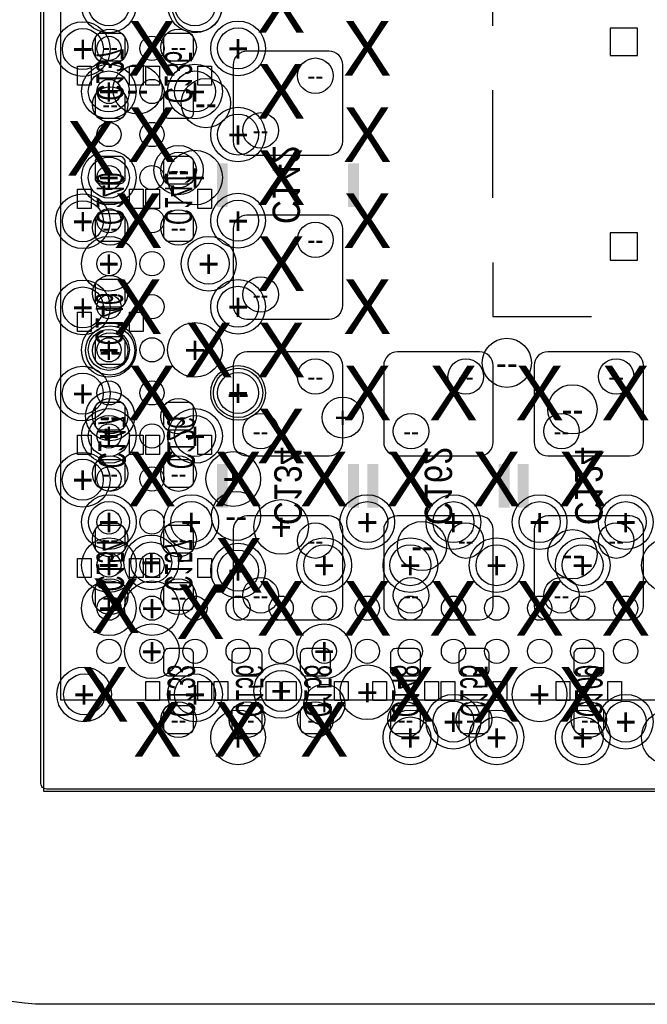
# Model space of a CAD drawing. Extents: x -22 to 398, y -34 to 263.
# Tile 3 of 48: x 11.8 to 17.63, y 10 to 19.15. Entities that reach past the tile are written whole.
import ezdxf
from ezdxf.enums import TextEntityAlignment as Align

# ---------------------------------------------------------------- set-up
doc = ezdxf.new("R2010")
doc.units = 0
for name, color, linetype in [('ASSY_BOT', 211, 'CONTINUOUS'), ('BOT', 153, 'CONTINUOUS'), ('DRILL', 254, 'CONTINUOUS'), ('OUTLINE', 5, 'CONTINUOUS'), ('SILK_BOT', 120, 'CONTINUOUS'), ('SILK_TOP', 211, 'CONTINUOUS'), ('TOP', 5, 'CONTINUOUS')]:
    doc.layers.add(name, color=color, linetype=linetype)

# ---------------------------------------------------------------- blocks, each defined once
blk = doc.blocks.new('FIGURE_CIRCLE')
blk.add_circle((0, 0), 0.5)

msp = doc.modelspace()

# ---------------------------------------------------------------- linework, layer by layer
at = {"layer": 'BOT'}
for points in [[(17.539208, 18.81378), (17.539208, 19.06778), (17.285208, 19.06778), (17.285208, 18.81378)], [(17.539208, 16.91386), (17.539208, 17.16786), (17.285208, 17.16786), (17.285208, 16.91386)]]:
    msp.add_lwpolyline(points, close=True, dxfattribs=at)
for points in [[(12.732004, 18.76552, 0.414214), (12.782804, 18.81632), (12.782804, 18.96872, 0.414214), (12.732004, 19.01952), (12.554204, 19.01952, 0.414214), (12.503404, 18.96872), (12.503404, 18.81632, 0.414214), (12.554204, 18.76552)], [(13.367004, 18.76552, 0.414214), (13.417804, 18.81632), (13.417804, 18.96872, 0.414214), (13.367004, 19.01952), (13.189204, 19.01952, 0.414214), (13.138404, 18.96872), (13.138404, 18.81632, 0.414214), (13.189204, 18.76552)], [(14.675104, 18.85442), (13.913104, 18.85442, 0.414214), (13.786104, 18.72742), (13.786104, 18.01622, 0.414214), (13.913104, 17.88922), (14.675104, 17.88922, 0.414214), (14.802104, 18.01622), (14.802104, 18.72742, 0.414214)], [(12.554204, 18.48612, 0.414214), (12.503404, 18.43532), (12.503404, 18.28292, 0.414214), (12.554204, 18.23212), (12.732004, 18.23212, 0.414214), (12.782804, 18.28292), (12.782804, 18.43532, 0.414214), (12.732004, 18.48612)], [(13.189204, 18.48612, 0.414214), (13.138404, 18.43532), (13.138404, 18.28292, 0.414214), (13.189204, 18.23212), (13.367004, 18.23212, 0.414214), (13.417804, 18.28292), (13.417804, 18.43532, 0.414214), (13.367004, 18.48612)], [(12.732004, 17.62252, 0.414214), (12.782804, 17.67332), (12.782804, 17.82572, 0.414214), (12.732004, 17.87652), (12.554204, 17.87652, 0.414214), (12.503404, 17.82572), (12.503404, 17.67332, 0.414214), (12.554204, 17.62252)], [(13.367004, 17.62252, 0.414214), (13.417804, 17.67332), (13.417804, 17.82572, 0.414214), (13.367004, 17.87652), (13.189204, 17.87652, 0.414214), (13.138404, 17.82572), (13.138404, 17.67332, 0.414214), (13.189204, 17.62252)], [(12.554204, 17.34312, 0.414214), (12.503404, 17.29232), (12.503404, 17.13992, 0.414214), (12.554204, 17.08912), (12.732004, 17.08912, 0.414214), (12.782804, 17.13992), (12.782804, 17.29232, 0.414214), (12.732004, 17.34312)], [(13.189204, 17.34312, 0.414214), (13.138404, 17.29232), (13.138404, 17.13992, 0.414214), (13.189204, 17.08912), (13.367004, 17.08912, 0.414214), (13.417804, 17.13992), (13.417804, 17.29232, 0.414214), (13.367004, 17.34312)], [(14.675104, 17.33042), (13.913104, 17.33042, 0.414214), (13.786104, 17.20342), (13.786104, 16.49222, 0.414214), (13.913104, 16.36522), (14.675104, 16.36522, 0.414214), (14.802104, 16.49222), (14.802104, 17.20342, 0.414214)], [(12.732004, 16.47952, 0.414214), (12.782804, 16.53032), (12.782804, 16.68272, 0.414214), (12.732004, 16.73352), (12.554204, 16.73352, 0.414214), (12.503404, 16.68272), (12.503404, 16.53032, 0.414214), (12.554204, 16.47952)], [(12.732004, 15.94612, 0.414214), (12.782804, 15.99692), (12.782804, 16.14932, 0.414214), (12.732004, 16.20012), (12.554204, 16.20012, 0.414214), (12.503404, 16.14932), (12.503404, 15.99692, 0.414214), (12.554204, 15.94612)], [(13.913104, 15.09522), (14.675104, 15.09522, 0.414214), (14.802104, 15.22222), (14.802104, 15.93342, 0.414214), (14.675104, 16.06042), (13.913104, 16.06042, 0.414214), (13.786104, 15.93342), (13.786104, 15.22222, 0.414214)], [(15.310104, 15.09522), (16.072104, 15.09522, 0.414214), (16.199104, 15.22222), (16.199104, 15.93342, 0.414214), (16.072104, 16.06042), (15.310104, 16.06042, 0.414214), (15.183104, 15.93342), (15.183104, 15.22222, 0.414214)], [(16.707104, 15.09522), (17.469104, 15.09522, 0.414214), (17.596104, 15.22222), (17.596104, 15.93342, 0.414214), (17.469104, 16.06042), (16.707104, 16.06042, 0.414214), (16.580104, 15.93342), (16.580104, 15.22222, 0.414214)], [(12.732004, 15.33652, 0.414214), (12.782804, 15.38732), (12.782804, 15.53972, 0.414214), (12.732004, 15.59052), (12.554204, 15.59052, 0.414214), (12.503404, 15.53972), (12.503404, 15.38732, 0.414214), (12.554204, 15.33652)], [(13.367004, 15.33652, 0.414214), (13.417804, 15.38732), (13.417804, 15.53972, 0.414214), (13.367004, 15.59052), (13.189204, 15.59052, 0.414214), (13.138404, 15.53972), (13.138404, 15.38732, 0.414214), (13.189204, 15.33652)], [(12.554204, 15.05712, 0.414214), (12.503404, 15.00632), (12.503404, 14.85392, 0.414214), (12.554204, 14.80312), (12.732004, 14.80312, 0.414214), (12.782804, 14.85392), (12.782804, 15.00632, 0.414214), (12.732004, 15.05712)], [(13.189204, 15.05712, 0.414214), (13.138404, 15.00632), (13.138404, 14.85392, 0.414214), (13.189204, 14.80312), (13.367004, 14.80312, 0.414214), (13.417804, 14.85392), (13.417804, 15.00632, 0.414214), (13.367004, 15.05712)], [(13.913104, 13.57122), (14.675104, 13.57122, 0.414214), (14.802104, 13.69822), (14.802104, 14.40942, 0.414214), (14.675104, 14.53642), (13.913104, 14.53642, 0.414214), (13.786104, 14.40942), (13.786104, 13.69822, 0.414214)], [(15.310104, 13.57122), (16.072104, 13.57122, 0.414214), (16.199104, 13.69822), (16.199104, 14.40942, 0.414214), (16.072104, 14.53642), (15.310104, 14.53642, 0.414214), (15.183104, 14.40942), (15.183104, 13.69822, 0.414214)], [(16.707104, 13.57122), (17.469104, 13.57122, 0.414214), (17.596104, 13.69822), (17.596104, 14.40942, 0.414214), (17.469104, 14.53642), (16.707104, 14.53642, 0.414214), (16.580104, 14.40942), (16.580104, 13.69822, 0.414214)], [(12.732004, 14.19352, 0.414214), (12.782804, 14.24432), (12.782804, 14.39672, 0.414214), (12.732004, 14.44752), (12.554204, 14.44752, 0.414214), (12.503404, 14.39672), (12.503404, 14.24432, 0.414214), (12.554204, 14.19352)], [(13.367004, 14.19352, 0.414214), (13.417804, 14.24432), (13.417804, 14.39672, 0.414214), (13.367004, 14.44752), (13.189204, 14.44752, 0.414214), (13.138404, 14.39672), (13.138404, 14.24432, 0.414214), (13.189204, 14.19352)], [(12.554204, 13.91412, 0.414214), (12.503404, 13.86332), (12.503404, 13.71092, 0.414214), (12.554204, 13.66012), (12.732004, 13.66012, 0.414214), (12.782804, 13.71092), (12.782804, 13.86332, 0.414214), (12.732004, 13.91412)], [(13.189204, 13.91412, 0.414214), (13.138404, 13.86332), (13.138404, 13.71092, 0.414214), (13.189204, 13.66012), (13.367004, 13.66012, 0.414214), (13.417804, 13.71092), (13.417804, 13.86332, 0.414214), (13.367004, 13.91412)], [(13.367004, 13.05052, 0.414214), (13.417804, 13.10132), (13.417804, 13.25372, 0.414214), (13.367004, 13.30452), (13.189204, 13.30452, 0.414214), (13.138404, 13.25372), (13.138404, 13.10132, 0.414214), (13.189204, 13.05052)], [(14.002004, 13.05052, 0.414214), (14.052804, 13.10132), (14.052804, 13.25372, 0.414214), (14.002004, 13.30452), (13.824204, 13.30452, 0.414214), (13.773404, 13.25372), (13.773404, 13.10132, 0.414214), (13.824204, 13.05052)], [(14.637004, 13.05052, 0.414214), (14.687804, 13.10132), (14.687804, 13.25372, 0.414214), (14.637004, 13.30452), (14.459204, 13.30452, 0.414214), (14.408404, 13.25372), (14.408404, 13.10132, 0.414214), (14.459204, 13.05052)], [(15.475204, 13.05052, 0.414214), (15.526004, 13.10132), (15.526004, 13.25372, 0.414214), (15.475204, 13.30452), (15.297404, 13.30452, 0.414214), (15.246604, 13.25372), (15.246604, 13.10132, 0.414214), (15.297404, 13.05052)], [(16.110204, 13.05052, 0.414214), (16.161004, 13.10132), (16.161004, 13.25372, 0.414214), (16.110204, 13.30452), (15.932404, 13.30452, 0.414214), (15.881604, 13.25372), (15.881604, 13.10132, 0.414214), (15.932404, 13.05052)], [(16.999204, 13.30452, 0.414214), (16.948404, 13.25372), (16.948404, 13.10132, 0.414214), (16.999204, 13.05052), (17.177004, 13.05052, 0.414214), (17.227804, 13.10132), (17.227804, 13.25372, 0.414214), (17.177004, 13.30452)], [(13.189204, 12.77112, 0.414214), (13.138404, 12.72032), (13.138404, 12.56792, 0.414214), (13.189204, 12.51712), (13.367004, 12.51712, 0.414214), (13.417804, 12.56792), (13.417804, 12.72032, 0.414214), (13.367004, 12.77112)], [(13.824204, 12.77112, 0.414214), (13.773404, 12.72032), (13.773404, 12.56792, 0.414214), (13.824204, 12.51712), (14.002004, 12.51712, 0.414214), (14.052804, 12.56792), (14.052804, 12.72032, 0.414214), (14.002004, 12.77112)], [(14.459204, 12.77112, 0.414214), (14.408404, 12.72032), (14.408404, 12.56792, 0.414214), (14.459204, 12.51712), (14.637004, 12.51712, 0.414214), (14.687804, 12.56792), (14.687804, 12.72032, 0.414214), (14.637004, 12.77112)], [(15.297404, 12.77112, 0.414214), (15.246604, 12.72032), (15.246604, 12.56792, 0.414214), (15.297404, 12.51712), (15.475204, 12.51712, 0.414214), (15.526004, 12.56792), (15.526004, 12.72032, 0.414214), (15.475204, 12.77112)], [(15.932404, 12.77112, 0.414214), (15.881604, 12.72032), (15.881604, 12.56792, 0.414214), (15.932404, 12.51712), (16.110204, 12.51712, 0.414214), (16.161004, 12.56792), (16.161004, 12.72032, 0.414214), (16.110204, 12.77112)], [(16.999204, 12.77112, 0.414214), (16.948404, 12.72032), (16.948404, 12.56792, 0.414214), (16.999204, 12.51712), (17.177004, 12.51712, 0.414214), (17.227804, 12.56792), (17.227804, 12.72032, 0.414214), (17.177004, 12.77112)]]:
    msp.add_lwpolyline(points, format="xyb", close=True, dxfattribs=at)
at = {"layer": 'DRILL'}
msp.add_lwpolyline([(12.022328, 11.98118), (57.021476, 11.98118), (57.021476, 55.479188), (55.517542, 56.983122), (12.022328, 56.983122)], close=True, dxfattribs=at)
msp.add_lwpolyline([(12.050014, 9.99998, -0.414216), (9.99998, 12.050014)], format="xyb", dxfattribs=at)
msp.add_lwpolyline([(29.953458, 9.99998), (12.050014, 9.99998)], dxfattribs=at)
at = {"layer": 'OUTLINE'}
msp.add_lwpolyline([(11.999976, 56.950102, -0.413204), (12.050014, 56.999886), (55.479442, 56.999886, -0.198304), (55.514748, 56.985408), (56.985408, 55.514494, -0.198861), (57.00014, 55.479188), (57.00014, 12.050014, -0.414338), (56.950102, 11.999976), (12.050014, 11.999976, -0.414338), (11.999976, 12.050014)], format="xyb", close=True, dxfattribs=at)
at = {"layer": 'SILK_BOT'}
for points in [[(16.197072, 19.090894), (16.197072, 19.590766), (17.11198, 19.590766)], [(16.197072, 17.490694), (16.197072, 18.490946)], [(16.197072, 16.890746), (16.197072, 16.390874), (17.11198, 16.390874)]]:
    msp.add_lwpolyline(points, dxfattribs=at)
for points in [[(12.465304, 18.53692), (12.338304, 18.53692), (12.338304, 18.71472), (12.465304, 18.71472)], [(12.947904, 18.53692), (12.820904, 18.53692), (12.820904, 18.71472), (12.947904, 18.71472)], [(13.100304, 18.53692), (12.973304, 18.53692), (12.973304, 18.71472), (13.100304, 18.71472)], [(13.582904, 18.53692), (13.455904, 18.53692), (13.455904, 18.71472), (13.582904, 18.71472)], [(12.338304, 17.57172), (12.465304, 17.57172), (12.465304, 17.39392), (12.338304, 17.39392)], [(12.820904, 17.57172), (12.947904, 17.57172), (12.947904, 17.39392), (12.820904, 17.39392)], [(12.973304, 17.57172), (13.100304, 17.57172), (13.100304, 17.39392), (12.973304, 17.39392)], [(13.455904, 17.57172), (13.582904, 17.57172), (13.582904, 17.39392), (13.455904, 17.39392)], [(12.465304, 16.25092), (12.338304, 16.25092), (12.338304, 16.42872), (12.465304, 16.42872)], [(12.947904, 16.25092), (12.820904, 16.25092), (12.820904, 16.42872), (12.947904, 16.42872)], [(12.338304, 15.28572), (12.465304, 15.28572), (12.465304, 15.10792), (12.338304, 15.10792)], [(12.820904, 15.28572), (12.947904, 15.28572), (12.947904, 15.10792), (12.820904, 15.10792)], [(12.973304, 15.28572), (13.100304, 15.28572), (13.100304, 15.10792), (12.973304, 15.10792)], [(13.455904, 15.28572), (13.582904, 15.28572), (13.582904, 15.10792), (13.455904, 15.10792)], [(12.465304, 13.96492), (12.338304, 13.96492), (12.338304, 14.14272), (12.465304, 14.14272)], [(12.947904, 13.96492), (12.820904, 13.96492), (12.820904, 14.14272), (12.947904, 14.14272)], [(13.100304, 13.96492), (12.973304, 13.96492), (12.973304, 14.14272), (13.100304, 14.14272)], [(13.582904, 13.96492), (13.455904, 13.96492), (13.455904, 14.14272), (13.582904, 14.14272)], [(12.973304, 12.99972), (13.100304, 12.99972), (13.100304, 12.82192), (12.973304, 12.82192)], [(13.455904, 12.99972), (13.582904, 12.99972), (13.582904, 12.82192), (13.455904, 12.82192)], [(13.608304, 12.99972), (13.735304, 12.99972), (13.735304, 12.82192), (13.608304, 12.82192)], [(14.090904, 12.99972), (14.217904, 12.99972), (14.217904, 12.82192), (14.090904, 12.82192)], [(14.243304, 12.99972), (14.370304, 12.99972), (14.370304, 12.82192), (14.243304, 12.82192)], [(14.725904, 12.99972), (14.852904, 12.99972), (14.852904, 12.82192), (14.725904, 12.82192)], [(15.081504, 12.99972), (15.208504, 12.99972), (15.208504, 12.82192), (15.081504, 12.82192)], [(15.564104, 12.99972), (15.691104, 12.99972), (15.691104, 12.82192), (15.564104, 12.82192)], [(15.716504, 12.99972), (15.843504, 12.99972), (15.843504, 12.82192), (15.716504, 12.82192)], [(16.199104, 12.99972), (16.326104, 12.99972), (16.326104, 12.82192), (16.199104, 12.82192)], [(16.783304, 12.99972), (16.910304, 12.99972), (16.910304, 12.82192), (16.783304, 12.82192)], [(17.265904, 12.99972), (17.392904, 12.99972), (17.392904, 12.82192), (17.265904, 12.82192)]]:
    msp.add_lwpolyline(points, close=True, dxfattribs=at)
at = {"layer": 'SILK_BOT', "const_width": 0.1016}
for points in [[(13.684504, 17.40662), (13.684504, 17.81302)], [(14.903704, 17.40662), (14.903704, 17.81302)], [(13.684504, 15.01902), (13.684504, 14.61262)], [(14.903704, 15.01902), (14.903704, 14.61262)], [(15.081504, 15.01902), (15.081504, 14.61262)], [(16.300704, 15.01902), (16.300704, 14.61262)], [(16.478504, 15.01902), (16.478504, 14.61262)]]:
    msp.add_lwpolyline(points, dxfattribs=at)
at = {"layer": 'SILK_TOP'}
msp.add_lwpolyline([(12.181078, 12.829794), (24.28113, 12.829794), (24.28113, 24.929846), (12.181078, 24.929846), (12.181078, 12.829794)], dxfattribs=at)
at = {"layer": 'TOP'}
for centre in [(12.631166, 18.87982), (13.031216, 18.87982), (12.631166, 18.47977), (13.031216, 18.47977), (12.631166, 18.07972), (13.031216, 18.07972), (12.631166, 17.679924), (13.031216, 17.679924), (12.631166, 17.279874), (13.031216, 17.279874), (12.631166, 16.879824), (13.031216, 16.879824), (12.631166, 16.479774), (13.031216, 16.479774), (12.631166, 16.079724), (13.031216, 16.079724), (12.631166, 15.679928), (13.031216, 15.679928), (12.631166, 15.279878), (13.031216, 15.279878), (12.631166, 14.879828), (13.031216, 14.879828), (12.631166, 14.479778), (13.031216, 14.479778), (12.631166, 14.079728), (13.031216, 14.079728), (12.631166, 13.679932), (13.031216, 13.679932), (13.431012, 13.679932), (13.831062, 13.679932), (14.231112, 13.679932), (14.631162, 13.679932), (15.031212, 13.679932), (15.431008, 13.679932), (15.831058, 13.679932), (16.231108, 13.679932), (16.631158, 13.679932), (17.031208, 13.679932), (17.431004, 13.679932), (12.631166, 13.279882), (13.031216, 13.279882), (13.431012, 13.279882), (13.831062, 13.279882), (14.231112, 13.279882), (14.631162, 13.279882), (15.031212, 13.279882), (15.431008, 13.279882), (15.831058, 13.279882), (16.231108, 13.279882), (16.631158, 13.279882), (17.031208, 13.279882), (17.431004, 13.279882)]:
    msp.add_circle(centre, 0.112522, dxfattribs=at)

# ---------------------------------------------------------------- block references
at = {"layer": 'DRILL'}
for p, xscale, yscale in [((12.630404, 19.27987), 0.508, 0.508), ((13.430504, 19.27987), 0.508, 0.508), ((13.449554, 19.26082), 0.4572, 0.4572), ((12.630404, 19.27987), 0.381, 0.381), ((13.430504, 19.27987), 0.381, 0.381), ((12.389104, 18.87347), 0.508, 0.508), ((13.830554, 18.87982), 0.508, 0.508), ((12.389104, 18.87347), 0.381, 0.381), ((12.643104, 18.89252), 0.3302, 0.3302), ((13.278104, 18.89252), 0.3302, 0.3302), ((13.830554, 18.87982), 0.381, 0.381), ((14.548104, 18.62582), 0.3302, 0.3302), ((12.630404, 18.47977), 0.508, 0.508), ((12.630404, 18.47977), 0.381, 0.381), ((12.897104, 18.49882), 0.4572, 0.4572), ((13.430504, 18.47977), 0.508, 0.508), ((13.430504, 18.47977), 0.381, 0.381), ((13.532104, 18.37182), 0.4572, 0.4572), ((12.643104, 18.35912), 0.3302, 0.3302), ((13.830554, 18.07972), 0.508, 0.508), ((13.830554, 18.07972), 0.381, 0.381), ((14.040104, 18.11782), 0.3302, 0.3302), ((12.630404, 17.67967), 0.508, 0.508), ((13.278104, 17.74952), 0.4572, 0.4572), ((13.430504, 17.67967), 0.508, 0.508), ((12.630404, 17.67967), 0.381, 0.381), ((13.278104, 17.74952), 0.3302, 0.3302), ((12.389104, 17.273524), 0.508, 0.508), ((13.830554, 17.27962), 0.508, 0.508), ((13.830554, 17.27962), 0.381, 0.381), ((12.389104, 17.273524), 0.381, 0.381), ((12.643104, 17.21612), 0.3302, 0.3302), ((13.278104, 17.21612), 0.3302, 0.3302), ((14.548104, 17.10182), 0.3302, 0.3302), ((12.630404, 16.87957), 0.508, 0.508), ((13.557504, 16.87957), 0.508, 0.508), ((13.557504, 16.87957), 0.381, 0.381), ((12.643104, 16.60652), 0.3302, 0.3302), ((14.040104, 16.59382), 0.3302, 0.3302), ((12.389104, 16.473424), 0.508, 0.508), ((12.389104, 16.473424), 0.381, 0.381), ((13.830554, 16.47952), 0.508, 0.508), ((13.830554, 16.47952), 0.381, 0.381), ((12.630404, 16.07947), 0.508, 0.508), ((12.643104, 16.07312), 0.4572, 0.4572), ((13.430504, 16.07947), 0.508, 0.508), ((12.630404, 16.07947), 0.381, 0.381), ((12.643104, 16.07312), 0.3302, 0.3302), ((16.326104, 15.95882), 0.4572, 0.4572), ((12.388342, 15.67307), 0.508, 0.508), ((13.830554, 15.67942), 0.508, 0.508), ((14.548104, 15.83182), 0.3302, 0.3302), ((15.945104, 15.83182), 0.3302, 0.3302), ((17.342104, 15.83182), 0.3302, 0.3302), ((12.388342, 15.67307), 0.381, 0.381), ((13.830554, 15.67942), 0.4572, 0.4572), ((13.830554, 15.67942), 0.381, 0.381), ((16.935704, 15.52702), 0.4572, 0.4572), ((12.643104, 15.46352), 0.4572, 0.4572), ((14.802104, 15.45082), 0.381, 0.381), ((12.643104, 15.46352), 0.3302, 0.3302), ((13.278104, 15.46352), 0.3302, 0.3302), ((12.630404, 15.27937), 0.508, 0.508), ((12.630404, 15.27937), 0.381, 0.381), ((13.430504, 15.27937), 0.508, 0.508), ((13.430504, 15.27937), 0.381, 0.381), ((14.040104, 15.32382), 0.3302, 0.3302), ((15.437104, 15.32382), 0.3302, 0.3302), ((16.834104, 15.32382), 0.3302, 0.3302), ((12.388342, 14.87297), 0.508, 0.508), ((12.643104, 14.93012), 0.3302, 0.3302), ((13.278104, 14.93012), 0.3302, 0.3302), ((13.786104, 14.879828), 0.508, 0.508), ((12.388342, 14.87297), 0.381, 0.381), ((12.631166, 14.479778), 0.508, 0.508), ((13.395706, 14.479778), 0.508, 0.508), ((13.811504, 14.53642), 0.4572, 0.4572), ((15.030704, 14.47927), 0.508, 0.508), ((15.830804, 14.47927), 0.508, 0.508), ((16.630904, 14.47927), 0.508, 0.508), ((17.431004, 14.47927), 0.508, 0.508), ((12.631166, 14.479778), 0.381, 0.381), ((13.395706, 14.479778), 0.381, 0.381), ((14.231112, 14.43482), 0.508, 0.508), ((15.030704, 14.47927), 0.381, 0.381), ((15.830804, 14.47927), 0.381, 0.381), ((16.630904, 14.47927), 0.381, 0.381), ((17.431004, 14.47927), 0.381, 0.381), ((12.643104, 14.32052), 0.3302, 0.3302), ((13.278104, 14.32052), 0.3302, 0.3302), ((14.548104, 14.30782), 0.3302, 0.3302), ((15.538704, 14.25702), 0.4572, 0.4572), ((15.945104, 14.30782), 0.3302, 0.3302), ((17.342104, 14.30782), 0.3302, 0.3302), ((16.935704, 14.18082), 0.4572, 0.4572), ((12.631166, 14.079728), 0.508, 0.508), ((13.024104, 14.10462), 0.508, 0.508), ((13.024104, 14.10462), 0.381, 0.381), ((13.831062, 14.02842), 0.508, 0.508), ((14.630654, 14.07922), 0.508, 0.508), ((14.630654, 14.07922), 0.381, 0.381), ((15.430754, 14.07922), 0.508, 0.508), ((15.430754, 14.07922), 0.381, 0.381), ((16.230854, 14.07922), 0.508, 0.508), ((16.230854, 14.07922), 0.381, 0.381), ((17.030954, 14.07922), 0.508, 0.508), ((17.030954, 14.07922), 0.381, 0.381), ((17.831054, 14.07922), 0.508, 0.508), ((13.831062, 14.02842), 0.381, 0.381), ((12.630404, 13.67917), 0.508, 0.508), ((12.643104, 13.78712), 0.3302, 0.3302), ((13.031216, 13.679932), 0.508, 0.508), ((13.278104, 13.78712), 0.3302, 0.3302), ((14.040104, 13.79982), 0.3302, 0.3302), ((15.437104, 13.79982), 0.3302, 0.3302), ((16.834104, 13.79982), 0.3302, 0.3302), ((13.030454, 13.27912), 0.508, 0.508), ((14.631162, 13.279882), 0.508, 0.508), ((12.401042, 12.87907), 0.508, 0.508), ((13.430504, 12.87907), 0.508, 0.508), ((14.230604, 12.91082), 0.508, 0.508), ((14.230604, 12.91082), 0.381, 0.381), ((15.031212, 12.898882), 0.508, 0.508), ((16.630904, 12.87907), 0.508, 0.508), ((12.401042, 12.87907), 0.381, 0.381), ((13.430504, 12.87907), 0.381, 0.381), ((14.631162, 12.78382), 0.381, 0.381), ((13.278104, 12.64412), 0.3302, 0.3302), ((13.913104, 12.64412), 0.3302, 0.3302), ((14.548104, 12.64412), 0.3302, 0.3302), ((15.386304, 12.64412), 0.3302, 0.3302), ((15.830804, 12.62507), 0.508, 0.508), ((15.830804, 12.62507), 0.381, 0.381), ((16.021304, 12.64412), 0.3302, 0.3302), ((17.088104, 12.64412), 0.3302, 0.3302), ((17.431004, 12.62507), 0.508, 0.508), ((17.431004, 12.62507), 0.381, 0.381), ((13.831062, 12.479528), 0.508, 0.508), ((15.430754, 12.47902), 0.508, 0.508), ((16.230854, 12.47902), 0.508, 0.508), ((17.030954, 12.47902), 0.508, 0.508), ((17.831054, 12.47902), 0.508, 0.508), ((15.430754, 12.47902), 0.381, 0.381), ((16.230854, 12.47902), 0.381, 0.381), ((17.030954, 12.47902), 0.381, 0.381)]:
    msp.add_blockref('FIGURE_CIRCLE', p, dxfattribs=dict(at, xscale=xscale, yscale=yscale))

# ---------------------------------------------------------------- texts
at = {"layer": 'ASSY_BOT', "text_generation_flag": 2}
for s, width, p in [('C137', 0.6, (12.513818, 18.63852)), ('C135', 0.6, (13.148818, 18.61312)), ('C142', 0.9, (14.150848, 17.613376)), ('C140', 0.6, (12.516104, 17.48282)), ('C141', 0.6, (13.151104, 17.48282)), ('C146', 0.6, (12.507468, 16.36522)), ('C147', 0.6, (12.533122, 15.22222)), ('C126', 0.6, (13.174218, 15.2146)), ('C134', 0.9, (14.167104, 14.81582)), ('C162', 0.9, (15.564104, 14.81582)), ('C124', 0.9, (16.961104, 14.81582)), ('C154', 0.6, (12.516104, 14.07922)), ('C157', 0.6, (13.151104, 14.07922)), ('C133', 0.6, (13.176504, 12.91082)), ('C156', 0.6, (13.811504, 12.91082)), ('C158', 0.6, (14.446504, 12.91082)), ('C148', 0.6, (15.259304, 12.91082)), ('C155', 0.6, (15.894304, 12.91082)), ('C109', 0.6, (16.961104, 12.91082))]:
    msp.add_text(s, height=0.254, rotation=270, dxfattribs=dict(at, width=width)).set_placement(p, align=Align.CENTER)
at = {"layer": 'DRILL'}
for s, height, p in [('X', 0.508, (14.230604, 19.27987)), ('X', 0.508, (13.030454, 18.87982)), ('X', 0.508, (15.030704, 18.87982)), ('+', 0.254, (12.389104, 18.87347)), ('+', 0.1905, (12.389104, 18.87347)), ('+', 0.254, (13.830554, 18.87982)), ('+', 0.1905, (13.830554, 18.87982)), ('--', 0.1651, (12.643104, 18.89252)), ('--', 0.1651, (13.278104, 18.89252)), ('X', 0.508, (14.230604, 18.47977)), ('+', 0.254, (12.630404, 18.47977)), ('+', 0.254, (13.430504, 18.47977)), ('--', 0.1651, (14.548104, 18.62582)), ('+', 0.1905, (12.630404, 18.47977)), ('--', 0.2286, (12.897104, 18.49882)), ('+', 0.1905, (13.430504, 18.47977)), ('--', 0.1651, (12.643104, 18.35912)), ('X', 0.508, (13.030454, 18.07972)), ('--', 0.2286, (13.532104, 18.37182)), ('X', 0.508, (15.030704, 18.07972)), ('X', 0.508, (12.465304, 17.95272)), ('+', 0.254, (13.830554, 18.07972)), ('+', 0.1905, (13.830554, 18.07972)), ('--', 0.1651, (14.040104, 18.11782)), ('X', 0.508, (14.230604, 17.67967)), ('+', 0.254, (12.630404, 17.67967)), ('+', 0.1905, (12.630404, 17.67967)), ('+', 0.254, (13.430504, 17.67967)), ('--', 0.2286, (13.278104, 17.74952)), ('--', 0.1651, (13.278104, 17.74952)), ('X', 0.508, (12.903454, 17.27962)), ('X', 0.508, (15.030704, 17.27962)), ('+', 0.254, (12.389104, 17.273524)), ('+', 0.1905, (12.389104, 17.273524)), ('+', 0.254, (13.830554, 17.27962)), ('+', 0.1905, (13.830554, 17.27962)), ('--', 0.1651, (12.643104, 17.21612)), ('--', 0.1651, (13.278104, 17.21612)), ('X', 0.508, (14.230604, 16.87957)), ('--', 0.1651, (14.548104, 17.10182)), ('+', 0.254, (12.630404, 16.87957)), ('+', 0.254, (13.557504, 16.87957)), ('+', 0.1905, (13.557504, 16.87957)), ('X', 0.508, (12.903454, 16.47952)), ('X', 0.508, (15.030704, 16.47952)), ('+', 0.254, (12.389104, 16.473424)), ('--', 0.1651, (12.643104, 16.60652)), ('+', 0.254, (13.830554, 16.47952)), ('--', 0.1651, (14.040104, 16.59382)), ('+', 0.1905, (12.389104, 16.473424)), ('+', 0.1905, (13.830554, 16.47952)), ('X', 0.508, (13.557504, 16.07947)), ('X', 0.508, (14.230604, 16.07947)), ('+', 0.254, (12.630404, 16.07947)), ('+', 0.1905, (12.630404, 16.07947)), ('+', 0.254, (13.430504, 16.07947)), ('--', 0.2286, (12.643104, 16.07312)), ('--', 0.1651, (12.643104, 16.07312)), ('X', 0.508, (13.030454, 15.67942)), ('X', 0.508, (15.030704, 15.67942)), ('X', 0.508, (15.830804, 15.67942)), ('--', 0.2286, (16.326104, 15.95882)), ('X', 0.508, (16.630904, 15.67942)), ('X', 0.508, (17.431004, 15.67942)), ('+', 0.254, (12.388342, 15.67307)), ('+', 0.1905, (12.388342, 15.67307)), ('+', 0.254, (13.830554, 15.67942)), ('+', 0.1905, (13.830554, 15.67942)), ('--', 0.1651, (14.548104, 15.83182)), ('--', 0.1651, (15.945104, 15.83182)), ('--', 0.1651, (17.342104, 15.83182)), ('--', 0.2286, (13.830554, 15.67942)), ('X', 0.508, (14.230604, 15.27937)), ('+', 0.1905, (14.802104, 15.45082)), ('--', 0.2286, (16.935704, 15.52702)), ('+', 0.254, (12.630404, 15.27937)), ('--', 0.2286, (12.643104, 15.46352)), ('--', 0.1651, (12.643104, 15.46352)), ('--', 0.1651, (13.278104, 15.46352)), ('+', 0.254, (13.430504, 15.27937)), ('+', 0.1905, (12.630404, 15.27937)), ('+', 0.1905, (13.430504, 15.27937)), ('--', 0.1651, (14.040104, 15.32382)), ('--', 0.1651, (15.437104, 15.32382)), ('--', 0.1651, (16.834104, 15.32382)), ('X', 0.508, (13.030454, 14.87932)), ('X', 0.508, (13.830554, 14.87932)), ('X', 0.508, (14.630654, 14.87932)), ('X', 0.508, (15.430754, 14.87932)), ('X', 0.508, (16.230854, 14.87932)), ('X', 0.508, (17.030954, 14.87932)), ('+', 0.254, (12.388342, 14.87297)), ('+', 0.1905, (12.388342, 14.87297)), ('--', 0.1651, (12.643104, 14.93012)), ('--', 0.1651, (13.278104, 14.93012)), ('+', 0.254, (13.786104, 14.879828)), ('+', 0.254, (12.631166, 14.479778)), ('+', 0.1905, (12.631166, 14.479778)), ('+', 0.254, (13.395706, 14.479778)), ('+', 0.1905, (13.395706, 14.479778)), ('+', 0.254, (15.030704, 14.47927)), ('+', 0.1905, (15.030704, 14.47927)), ('+', 0.254, (15.830804, 14.47927)), ('+', 0.1905, (15.830804, 14.47927)), ('+', 0.254, (16.630904, 14.47927)), ('+', 0.1905, (16.630904, 14.47927)), ('+', 0.254, (17.431004, 14.47927)), ('+', 0.1905, (17.431004, 14.47927)), ('--', 0.2286, (13.811504, 14.53642)), ('+', 0.254, (14.231112, 14.43482)), ('--', 0.1651, (12.643104, 14.32052)), ('--', 0.1651, (13.278104, 14.32052)), ('X', 0.508, (13.836904, 14.07922)), ('--', 0.1651, (14.548104, 14.30782)), ('--', 0.1651, (15.945104, 14.30782)), ('--', 0.1651, (17.342104, 14.30782)), ('+', 0.254, (13.024104, 14.10462)), ('--', 0.2286, (15.538704, 14.25702)), ('+', 0.254, (12.631166, 14.079728)), ('+', 0.1905, (13.024104, 14.10462)), ('+', 0.254, (13.831062, 14.02842)), ('+', 0.1905, (13.831062, 14.02842)), ('+', 0.254, (14.630654, 14.07922)), ('+', 0.1905, (14.630654, 14.07922)), ('+', 0.254, (15.430754, 14.07922)), ('+', 0.1905, (15.430754, 14.07922)), ('+', 0.254, (16.230854, 14.07922)), ('+', 0.1905, (16.230854, 14.07922)), ('--', 0.2286, (16.935704, 14.18082)), ('+', 0.254, (17.030954, 14.07922)), ('+', 0.1905, (17.030954, 14.07922)), ('X', 0.508, (12.693904, 13.703046)), ('X', 0.508, (14.230604, 13.67917)), ('X', 0.508, (15.030704, 13.67917)), ('X', 0.508, (15.830804, 13.67917)), ('X', 0.508, (16.630904, 13.67917)), ('X', 0.508, (17.431004, 13.67917)), ('X', 0.508, (13.481304, 13.64742)), ('+', 0.254, (12.630404, 13.67917)), ('--', 0.1651, (12.643104, 13.78712)), ('+', 0.254, (13.031216, 13.679932)), ('--', 0.1651, (13.278104, 13.78712)), ('--', 0.1651, (14.040104, 13.79982)), ('--', 0.1651, (15.437104, 13.79982)), ('--', 0.1651, (16.834104, 13.79982)), ('+', 0.254, (13.030454, 13.27912)), ('+', 0.254, (14.631162, 13.279882)), ('X', 0.508, (12.592304, 12.87907)), ('X', 0.508, (15.430754, 12.87907)), ('X', 0.508, (16.230854, 12.87907)), ('X', 0.508, (17.030954, 12.87907)), ('+', 0.254, (14.230604, 12.91082)), ('+', 0.254, (12.401042, 12.87907)), ('+', 0.1905, (12.401042, 12.87907)), ('+', 0.254, (13.430504, 12.87907)), ('+', 0.1905, (13.430504, 12.87907)), ('+', 0.1905, (14.230604, 12.91082)), ('+', 0.254, (15.031212, 12.898882)), ('+', 0.254, (16.630904, 12.87907)), ('X', 0.508, (13.081254, 12.55522)), ('X', 0.508, (13.830554, 12.55522)), ('X', 0.508, (14.630654, 12.55522)), ('+', 0.1905, (14.631162, 12.78382)), ('--', 0.1651, (13.278104, 12.64412)), ('--', 0.1651, (13.913104, 12.64412)), ('--', 0.1651, (14.548104, 12.64412)), ('--', 0.1651, (15.386304, 12.64412)), ('+', 0.254, (15.830804, 12.62507)), ('+', 0.1905, (15.830804, 12.62507)), ('--', 0.1651, (16.021304, 12.64412)), ('--', 0.1651, (17.088104, 12.64412)), ('+', 0.254, (17.431004, 12.62507)), ('+', 0.1905, (17.431004, 12.62507)), ('+', 0.254, (13.831062, 12.479528)), ('+', 0.254, (15.430754, 12.47902)), ('+', 0.1905, (15.430754, 12.47902)), ('+', 0.254, (16.230854, 12.47902)), ('+', 0.1905, (16.230854, 12.47902)), ('+', 0.254, (17.030954, 12.47902)), ('+', 0.1905, (17.030954, 12.47902))]:
    msp.add_text(s, height=height, dxfattribs=at).set_placement(p, align=Align.MIDDLE_CENTER)

doc.saveas('drawing.dxf')
